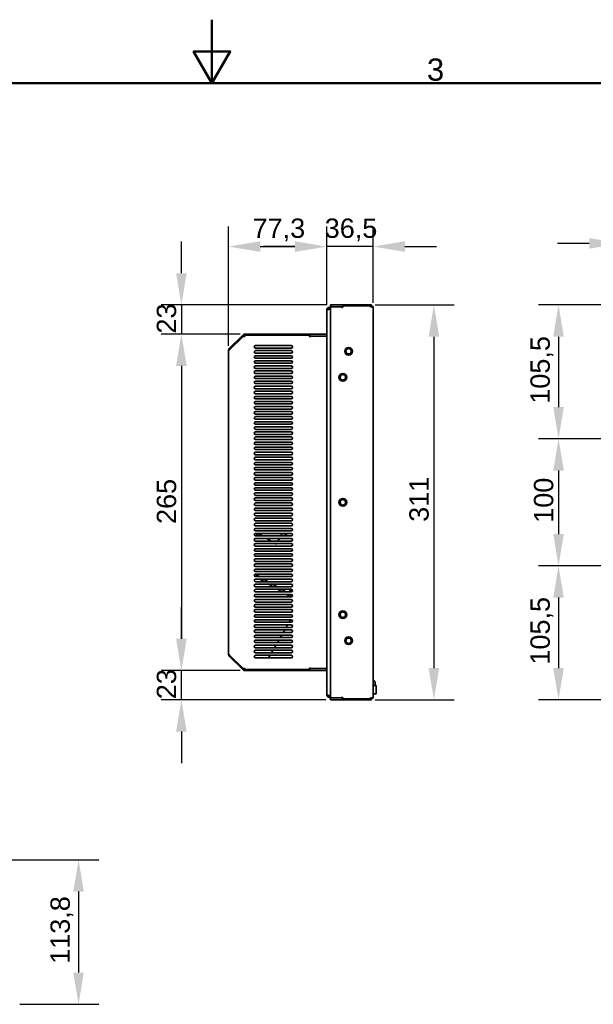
# Model space of a CAD drawing. Header units: millimetres. Extents: x 0 to 2100, y 0 to 1485.
# Tile 10 of 14: x 899 to 1350, y 709 to 1485. Entities that reach past the tile are written whole.
import ezdxf

# ---------------------------------------------------------------- set-up
doc = ezdxf.new("R2010")
doc.units = ezdxf.units.MM
doc.header["$LTSCALE"] = 5
for name, color, linetype, lineweight in [('Bemaßungen(ISO)', 7, 'Continuous', 18), ('Rahmen_0', 7, 'Continuous', 50), ('Rahmen_2', 7, 'Continuous', 50), ('Sichtbare Kanten(ISO)', 7, 'Continuous', 35)]:
    doc.layers.add(name, color=color, linetype=linetype, lineweight=lineweight)
doc.styles.add('Aktuell-BSI', font='arial.ttf')
doc.styles.add('Aktuell-ISOGroßer Text', font='arial.ttf')
doc.dimstyles.new('X.XXXGroßer Text', dxfattribs={"dimscale": 5, "dimtxt": 3.048, "dimasz": 5, "dimexe": 3.175, "dimexo": 0.75, "dimgap": 0.762, "dimtad": 1, "dimdec": 1, "dimrnd": 1e-08, "dimzin": 12, "dimtxsty": 'Aktuell-ISOGroßer Text', "dimcen": 0.09, "dimdle": 10, "dimclrd": 256, "dimclre": 256, "dimclrt": 7, "dimadec": 0, "dimazin": 3, "dimtfac": 0.656168, "dimtdec": 1, "dimtmove": 0, "dimatfit": 3, "dimfxl": 1, "dimtolj": 1, "dimlwd": 25, "dimlwe": 25, "dimarcsym": 0})

# ---------------------------------------------------------------- blocks, each defined once
blk = doc.blocks.new('Ränder Standardrahmen')
at = {"layer": 'Rahmen_0', "flags": 128}
for points in [[(210, 297), (210, 287), (207.11, 292), (212.89, 292), (210, 287)], [(10, 10), (10, 287), (410, 287), (410, 10), (10, 10)]]:
    blk.add_lwpolyline(points, dxfattribs=at)
at = {"layer": 'Rahmen_2', "insert": (243.86, 287.34), "char_height": 3.5, "attachment_point": 7, "style": 'Aktuell-BSI'}
blk.add_mtext('3', dxfattribs=at)
blk = doc.blocks.new('*D8')
at = {"layer": 'Bemaßungen(ISO)', "color": 250, "linetype": 'Continuous', "lineweight": 25, "true_color": 0x3f3f3f, "transparency": 16777216}
for p, q in [((1140.41, 1260.03), (1140.41, 1322.15)), ((1176.91, 1261.93), (1176.91, 1322.15)), ((1115.41, 1306.28), (1090.41, 1306.28)), ((1176.91, 1306.28), (1140.41, 1306.28)), ((1201.91, 1306.28), (1226.91, 1306.28))]:
    blk.add_line(p, q, dxfattribs=at)
at = {"layer": 'Bemaßungen(ISO)', "color": 250, "linetype": 'Continuous', "true_color": 0x3f3f3f, "transparency": 16777216}
for points in [[(1115.41, 1310.44), (1115.41, 1302.11), (1140.41, 1306.28)], [(1201.91, 1310.44), (1201.91, 1302.11), (1176.91, 1306.28)]]:
    blk.add_solid(points, dxfattribs=at)
at = {"layer": 'Defpoints', "color": 0, "linetype": 'Continuous', "transparency": 16777216}
for p in [(1140.41, 1306.28), (1176.91, 1258.18), (1140.41, 1256.28)]:
    blk.add_point(p, dxfattribs=at)
at = {"layer": 'Bemaßungen(ISO)', "color": 7, "linetype": 'Continuous', "lineweight": 25, "transparency": 16777216, "insert": (1138.82, 1328.4), "char_height": 15.24, "attachment_point": 1, "style": 'Aktuell-ISOGroßer Text'}
blk.add_mtext('\\A1;36,5', dxfattribs=at)
blk = doc.blocks.new('*D9')
at = {"layer": 'Bemaßungen(ISO)', "color": 250, "linetype": 'Continuous', "lineweight": 25, "true_color": 0x3f3f3f, "transparency": 16777216}
for p, q in [((1063.11, 1228.21), (1063.11, 1322.15)), ((1140.41, 1260.03), (1140.41, 1322.15)), ((1088.11, 1306.28), (1115.41, 1306.28))]:
    blk.add_line(p, q, dxfattribs=at)
at = {"layer": 'Bemaßungen(ISO)', "color": 250, "linetype": 'Continuous', "true_color": 0x3f3f3f, "transparency": 16777216}
for points in [[(1088.11, 1310.44), (1088.11, 1302.11), (1063.11, 1306.28)], [(1115.41, 1310.44), (1115.41, 1302.11), (1140.41, 1306.28)]]:
    blk.add_solid(points, dxfattribs=at)
at = {"layer": 'Defpoints', "color": 0, "linetype": 'Continuous', "transparency": 16777216}
for p in [(1140.41, 1306.28), (1140.41, 1256.28), (1063.11, 1224.46)]:
    blk.add_point(p, dxfattribs=at)
at = {"layer": 'Bemaßungen(ISO)', "color": 7, "linetype": 'Continuous', "lineweight": 25, "transparency": 16777216, "insert": (1082.03, 1328.4), "char_height": 15.24, "attachment_point": 1, "style": 'Aktuell-ISOGroßer Text'}
blk.add_mtext('\\A1;77,3', dxfattribs=at)
blk = doc.blocks.new('*D10')
at = {"layer": 'Bemaßungen(ISO)', "color": 250, "linetype": 'Continuous', "lineweight": 25, "true_color": 0x3f3f3f, "transparency": 16777216}
for p, q in [((1178.56, 1260.33), (1240.69, 1260.33)), ((1224.81, 1235.33), (1224.81, 974.33)), ((1178.56, 949.33), (1240.69, 949.33))]:
    blk.add_line(p, q, dxfattribs=at)
at = {"layer": 'Bemaßungen(ISO)', "color": 250, "linetype": 'Continuous', "true_color": 0x3f3f3f, "transparency": 16777216}
for points in [[(1220.64, 1235.33), (1228.98, 1235.33), (1224.81, 1260.33)], [(1220.64, 974.33), (1228.98, 974.33), (1224.81, 949.33)]]:
    blk.add_solid(points, dxfattribs=at)
at = {"layer": 'Defpoints', "color": 0, "linetype": 'Continuous', "transparency": 16777216}
for p in [(1174.81, 1260.33), (1174.81, 949.33), (1224.81, 949.33)]:
    blk.add_point(p, dxfattribs=at)
at = {"layer": 'Bemaßungen(ISO)', "color": 7, "linetype": 'Continuous', "lineweight": 25, "transparency": 16777216, "insert": (1205.43, 1089.47), "char_height": 15.24, "attachment_point": 1, "rotation": 90, "style": 'Aktuell-ISOGroßer Text'}
blk.add_mtext('\\A1;311', dxfattribs=at)
blk = doc.blocks.new('*D11')
at = {"layer": 'Bemaßungen(ISO)', "color": 250, "linetype": 'Continuous', "lineweight": 25, "true_color": 0x3f3f3f, "transparency": 16777216}
for p, q in [((1025.98, 1285.33), (1025.98, 1310.33)), ((1139.66, 1260.33), (1010.11, 1260.33)), ((1025.98, 1260.33), (1025.98, 1237.33)), ((1072.23, 1237.33), (1010.11, 1237.33)), ((1025.98, 1212.33), (1025.98, 1187.33))]:
    blk.add_line(p, q, dxfattribs=at)
at = {"layer": 'Bemaßungen(ISO)', "color": 250, "linetype": 'Continuous', "true_color": 0x3f3f3f, "transparency": 16777216}
for points in [[(1021.81, 1285.33), (1030.15, 1285.33), (1025.98, 1260.33)], [(1021.81, 1212.33), (1030.15, 1212.33), (1025.98, 1237.33)]]:
    blk.add_solid(points, dxfattribs=at)
at = {"layer": 'Defpoints', "color": 0, "linetype": 'Continuous', "transparency": 16777216}
for p in [(1143.41, 1260.33), (1025.98, 1237.33), (1075.98, 1237.33)]:
    blk.add_point(p, dxfattribs=at)
at = {"layer": 'Bemaßungen(ISO)', "color": 7, "linetype": 'Continuous', "lineweight": 25, "transparency": 16777216, "insert": (1006.6, 1237.78), "char_height": 15.24, "attachment_point": 1, "rotation": 90, "style": 'Aktuell-ISOGroßer Text'}
blk.add_mtext('\\A1;23', dxfattribs=at)
blk = doc.blocks.new('*D12')
at = {"layer": 'Bemaßungen(ISO)', "color": 250, "linetype": 'Continuous', "lineweight": 25, "true_color": 0x3f3f3f, "transparency": 16777216}
for p, q in [((1072.23, 1237.33), (1010.11, 1237.33)), ((1025.98, 1212.33), (1025.98, 997.33)), ((1072.23, 972.33), (1010.11, 972.33))]:
    blk.add_line(p, q, dxfattribs=at)
at = {"layer": 'Bemaßungen(ISO)', "color": 250, "linetype": 'Continuous', "true_color": 0x3f3f3f, "transparency": 16777216}
for points in [[(1021.81, 1212.33), (1030.15, 1212.33), (1025.98, 1237.33)], [(1021.81, 997.33), (1030.15, 997.33), (1025.98, 972.33)]]:
    blk.add_solid(points, dxfattribs=at)
at = {"layer": 'Defpoints', "color": 0, "linetype": 'Continuous', "transparency": 16777216}
for p in [(1075.98, 1237.33), (1025.98, 972.33), (1075.98, 972.33)]:
    blk.add_point(p, dxfattribs=at)
at = {"layer": 'Bemaßungen(ISO)', "color": 7, "linetype": 'Continuous', "lineweight": 25, "transparency": 16777216, "insert": (1006.61, 1087.8), "char_height": 15.24, "attachment_point": 1, "rotation": 90, "style": 'Aktuell-ISOGroßer Text'}
blk.add_mtext('\\A1;265', dxfattribs=at)
blk = doc.blocks.new('*D13')
at = {"layer": 'Bemaßungen(ISO)', "color": 250, "linetype": 'Continuous', "lineweight": 25, "true_color": 0x3f3f3f, "transparency": 16777216}
for p, q in [((1025.98, 997.33), (1025.98, 1022.33)), ((1072.23, 972.33), (1010.11, 972.33)), ((1025.98, 949.33), (1025.98, 972.33)), ((1139.66, 949.33), (1010.11, 949.33)), ((1025.98, 924.33), (1025.98, 899.33))]:
    blk.add_line(p, q, dxfattribs=at)
at = {"layer": 'Bemaßungen(ISO)', "color": 250, "linetype": 'Continuous', "true_color": 0x3f3f3f, "transparency": 16777216}
for points in [[(1021.81, 997.33), (1030.15, 997.33), (1025.98, 972.33)], [(1021.81, 924.33), (1030.15, 924.33), (1025.98, 949.33)]]:
    blk.add_solid(points, dxfattribs=at)
at = {"layer": 'Defpoints', "color": 0, "linetype": 'Continuous', "transparency": 16777216}
for p in [(1025.98, 972.33), (1075.98, 972.33), (1143.41, 949.33)]:
    blk.add_point(p, dxfattribs=at)
at = {"layer": 'Bemaßungen(ISO)', "color": 7, "linetype": 'Continuous', "lineweight": 25, "transparency": 16777216, "insert": (1006.6, 949.78), "char_height": 15.24, "attachment_point": 1, "rotation": 90, "style": 'Aktuell-ISOGroßer Text'}
blk.add_mtext('\\A1;23', dxfattribs=at)
blk = doc.blocks.new('*D14')
at = {"layer": 'Bemaßungen(ISO)', "color": 250, "linetype": 'Continuous', "lineweight": 25, "true_color": 0x3f3f3f, "transparency": 16777216}
for p, q in [((1372.16, 1262.53), (1372.16, 1324.65)), ((1421.51, 1239.34), (1421.51, 1324.65)), ((1347.16, 1308.78), (1322.16, 1308.78)), ((1372.16, 1308.78), (1421.51, 1308.78)), ((1446.51, 1308.78), (1471.51, 1308.78))]:
    blk.add_line(p, q, dxfattribs=at)
at = {"layer": 'Bemaßungen(ISO)', "color": 250, "linetype": 'Continuous', "true_color": 0x3f3f3f, "transparency": 16777216}
for points in [[(1347.16, 1312.94), (1347.16, 1304.61), (1372.16, 1308.78)], [(1446.51, 1312.94), (1446.51, 1304.61), (1421.51, 1308.78)]]:
    blk.add_solid(points, dxfattribs=at)
at = {"layer": 'Defpoints', "color": 0, "linetype": 'Continuous', "transparency": 16777216}
for p in [(1421.51, 1308.78), (1372.16, 1258.78), (1421.51, 1235.59)]:
    blk.add_point(p, dxfattribs=at)
at = {"layer": 'Bemaßungen(ISO)', "color": 7, "linetype": 'Continuous', "lineweight": 25, "transparency": 16777216, "insert": (1376.76, 1330.9), "char_height": 15.24, "attachment_point": 1, "style": 'Aktuell-ISOGroßer Text'}
blk.add_mtext('\\A1;49,4', dxfattribs=at)
blk = doc.blocks.new('*D17')
at = {"layer": 'Bemaßungen(ISO)', "color": 250, "linetype": 'Continuous', "lineweight": 25, "true_color": 0x3f3f3f, "transparency": 16777216}
for p, q in [((1369.16, 1260.33), (1307.03, 1260.33)), ((1322.91, 1235.33), (1322.91, 1179.83)), ((1555.46, 1154.83), (1307.03, 1154.83))]:
    blk.add_line(p, q, dxfattribs=at)
at = {"layer": 'Bemaßungen(ISO)', "color": 250, "linetype": 'Continuous', "true_color": 0x3f3f3f, "transparency": 16777216}
for points in [[(1318.74, 1235.33), (1327.07, 1235.33), (1322.91, 1260.33)], [(1318.74, 1179.83), (1327.07, 1179.83), (1322.91, 1154.83)]]:
    blk.add_solid(points, dxfattribs=at)
at = {"layer": 'Defpoints', "color": 0, "linetype": 'Continuous', "transparency": 16777216}
for p in [(1372.91, 1260.33), (1322.91, 1154.83), (1559.21, 1154.83)]:
    blk.add_point(p, dxfattribs=at)
at = {"layer": 'Bemaßungen(ISO)', "color": 7, "linetype": 'Continuous', "lineweight": 25, "transparency": 16777216, "insert": (1300.78, 1182.52), "char_height": 15.24, "attachment_point": 1, "rotation": 90, "style": 'Aktuell-ISOGroßer Text'}
blk.add_mtext('\\A1;105,5', dxfattribs=at)
blk = doc.blocks.new('*D18')
at = {"layer": 'Bemaßungen(ISO)', "color": 250, "linetype": 'Continuous', "lineweight": 25, "true_color": 0x3f3f3f, "transparency": 16777216}
for p, q in [((1555.46, 1154.83), (1307.03, 1154.83)), ((1322.91, 1129.83), (1322.91, 1079.83)), ((1555.46, 1054.83), (1307.03, 1054.83))]:
    blk.add_line(p, q, dxfattribs=at)
at = {"layer": 'Bemaßungen(ISO)', "color": 250, "linetype": 'Continuous', "true_color": 0x3f3f3f, "transparency": 16777216}
for points in [[(1318.74, 1129.83), (1327.07, 1129.83), (1322.91, 1154.83)], [(1318.74, 1079.83), (1327.07, 1079.83), (1322.91, 1054.83)]]:
    blk.add_solid(points, dxfattribs=at)
at = {"layer": 'Defpoints', "color": 0, "linetype": 'Continuous', "transparency": 16777216}
for p in [(1559.21, 1154.83), (1322.91, 1054.83), (1559.21, 1054.83)]:
    blk.add_point(p, dxfattribs=at)
at = {"layer": 'Bemaßungen(ISO)', "color": 7, "linetype": 'Continuous', "lineweight": 25, "transparency": 16777216, "insert": (1303.54, 1088.73), "char_height": 15.24, "attachment_point": 1, "rotation": 90, "style": 'Aktuell-ISOGroßer Text'}
blk.add_mtext('\\A1;100', dxfattribs=at)
blk = doc.blocks.new('*D19')
at = {"layer": 'Bemaßungen(ISO)', "color": 250, "linetype": 'Continuous', "lineweight": 25, "true_color": 0x3f3f3f, "transparency": 16777216}
for p, q in [((1555.46, 1054.83), (1307.03, 1054.83)), ((1322.91, 1029.83), (1322.91, 974.33)), ((1369.16, 949.33), (1307.03, 949.33))]:
    blk.add_line(p, q, dxfattribs=at)
at = {"layer": 'Bemaßungen(ISO)', "color": 250, "linetype": 'Continuous', "true_color": 0x3f3f3f, "transparency": 16777216}
for points in [[(1318.74, 1029.83), (1327.07, 1029.83), (1322.91, 1054.83)], [(1318.74, 974.33), (1327.07, 974.33), (1322.91, 949.33)]]:
    blk.add_solid(points, dxfattribs=at)
at = {"layer": 'Defpoints', "color": 0, "linetype": 'Continuous', "transparency": 16777216}
for p in [(1559.21, 1054.83), (1322.91, 949.33), (1372.91, 949.33)]:
    blk.add_point(p, dxfattribs=at)
at = {"layer": 'Bemaßungen(ISO)', "color": 7, "linetype": 'Continuous', "lineweight": 25, "transparency": 16777216, "insert": (1300.78, 977.02), "char_height": 15.24, "attachment_point": 1, "rotation": 90, "style": 'Aktuell-ISOGroßer Text'}
blk.add_mtext('\\A1;105,5', dxfattribs=at)
blk = doc.blocks.new('*D25')
at = {"layer": 'Bemaßungen(ISO)', "color": 250, "linetype": 'Continuous', "lineweight": 25, "true_color": 0x3f3f3f, "transparency": 16777216}
for p, q in [((838.71, 823.26), (960.91, 823.26)), ((945.03, 798.26), (945.03, 734.46)), ((898.78, 709.46), (960.91, 709.46))]:
    blk.add_line(p, q, dxfattribs=at)
at = {"layer": 'Bemaßungen(ISO)', "color": 250, "linetype": 'Continuous', "true_color": 0x3f3f3f, "transparency": 16777216}
for points in [[(940.86, 798.26), (949.2, 798.26), (945.03, 823.26)], [(940.86, 734.46), (949.2, 734.46), (945.03, 709.46)]]:
    blk.add_solid(points, dxfattribs=at)
at = {"layer": 'Defpoints', "color": 0, "linetype": 'Continuous', "transparency": 16777216}
for p in [(834.96, 823.26), (895.03, 709.46), (945.03, 709.46)]:
    blk.add_point(p, dxfattribs=at)
at = {"layer": 'Bemaßungen(ISO)', "color": 7, "linetype": 'Continuous', "lineweight": 25, "transparency": 16777216, "insert": (922.9, 741.34), "char_height": 15.24, "attachment_point": 1, "rotation": 90, "style": 'Aktuell-ISOGroßer Text'}
blk.add_mtext('\\A1;113,8', dxfattribs=at)

msp = doc.modelspace()

# ---------------------------------------------------------------- linework, layer by layer
at = {"layer": 'Sichtbare Kanten(ISO)'}
for p, q in [((1140.57, 1257.13), (1141.22, 1256.74)), ((1141.41, 1256.78), (1140.57, 1257.13)), ((1141.03, 1257.81), (1141.75, 1256.83)), ((1141.99, 1256.85), (1141.03, 1257.81)), ((1141.71, 1258.27), (1142.51, 1256.93)), ((1141.71, 1258.27), (1142.06, 1256.85)), ((1142.28, 1256.88), (1141.71, 1258.27)), ((1142.51, 1256.88), (1141.71, 1256.83)), ((1143.41, 1258.43), (1142.51, 1258.43)), ((1142.51, 1258.43), (1142.51, 1256.93)), ((1142.51, 1256.93), (1143.41, 1256.93)), ((1142.51, 1256.88), (1143.41, 1256.88)), ((1152.41, 1260.33), (1143.41, 1260.33)), ((1143.41, 1260.33), (1143.41, 1258.83)), ((1143.41, 1258.83), (1152.41, 1258.83)), ((1143.41, 1258.78), (1151.87, 1258.78)), ((1143.41, 950.88), (1143.41, 1258.78)), ((1152.81, 1260.33), (1152.41, 1260.33)), ((1152.41, 1258.83), (1152.81, 1258.83)), ((1153.58, 1260.33), (1152.81, 1260.33)), ((1152.81, 1260.33), (1152.81, 1258.83)), ((1152.81, 1258.83), (1153.01, 1258.83)), ((1153.01, 1258.68), (1153.01, 1259.18)), ((1153.41, 1259.58), (1174.01, 1259.58)), ((1153.95, 1260.33), (1153.58, 1260.33)), ((1174.81, 1260.33), (1153.95, 1260.33)), ((1174.81, 1260.33), (1174.81, 1258.83)), ((1175.61, 1260.17), (1174.81, 1258.83)), ((1174.81, 1258.83), (1174.81, 1258.83)), ((1174.81, 1258.78), (1175.61, 1258.73)), ((1175.61, 1260.17), (1175.04, 1258.78)), ((1175.61, 1260.17), (1175.26, 1258.75)), ((1176.3, 1259.71), (1175.33, 1258.75)), ((1175.57, 1258.73), (1176.75, 1259.03)), ((1176.75, 1259.03), (1175.91, 1258.68)), ((1176.75, 1259.03), (1176.1, 1258.64)), ((1176.9, 1258.23), (1176.91, 1258.23)), ((1176.91, 1258.18), (1176.91, 1258.23)), ((1176.91, 1258.18), (1176.91, 951.48)), ((1140.41, 1256.33), (1140.41, 1256.28)), ((1140.41, 1256.33), (1140.42, 1256.33)), ((1140.41, 953.38), (1140.41, 1256.28)), ((1074.5, 1236.71), (1063.73, 1225.94)), ((1063.73, 1224.82), (1074.5, 1235.59)), ((1074.5, 1236.71), (1075.56, 1235.65)), ((1075.98, 1235.59), (1074.5, 1235.59)), ((1075.49, 1235.59), (1075.56, 1235.65)), ((1075.98, 1237.33), (1125.87, 1237.33)), ((1075.98, 1236.58), (1075.98, 1237.33)), ((1126.41, 1236.58), (1075.98, 1236.58)), ((1075.98, 1235.59), (1075.98, 1236.58)), ((1125.87, 1237.33), (1126.24, 1237.33)), ((1126.24, 1237.33), (1127.01, 1237.33)), ((1126.81, 1235.68), (1126.81, 1236.18)), ((1127.01, 1235.83), (1126.81, 1235.83)), ((1127.01, 1237.33), (1127.41, 1237.33)), ((1127.01, 1237.33), (1127.01, 1235.83)), ((1127.41, 1235.83), (1127.01, 1235.83)), ((1139.81, 1237.33), (1127.41, 1237.33)), ((1127.41, 1235.83), (1139.81, 1235.83)), ((1139.81, 1235.78), (1127.95, 1235.78)), ((1140.41, 1235.78), (1139.81, 1235.78)), ((1063.73, 1225.94), (1064.29, 1225.38)), ((1112.41, 1228.33), (1084.41, 1228.33)), ((1084.41, 1226.33), (1112.41, 1226.33)), ((1063.11, 1224.46), (1063.11, 985.2)), ((1063.73, 1224.46), (1063.11, 1224.46)), ((1063.73, 1224.82), (1063.73, 1224.46)), ((1112.41, 1224.33), (1084.41, 1224.33)), ((1084.41, 1222.33), (1112.41, 1222.33)), ((1112.41, 1220.33), (1084.41, 1220.33)), ((1084.41, 1218.33), (1112.41, 1218.33)), ((1112.41, 1216.33), (1084.41, 1216.33)), ((1084.41, 1214.33), (1112.41, 1214.33)), ((1112.41, 1212.33), (1084.41, 1212.33)), ((1084.41, 1210.33), (1112.41, 1210.33)), ((1112.41, 1208.33), (1084.41, 1208.33)), ((1084.41, 1206.33), (1112.41, 1206.33)), ((1112.41, 1204.33), (1084.41, 1204.33)), ((1084.41, 1202.33), (1112.41, 1202.33)), ((1112.41, 1200.33), (1084.41, 1200.33)), ((1084.41, 1198.33), (1112.41, 1198.33)), ((1112.41, 1196.33), (1084.41, 1196.33)), ((1084.41, 1194.33), (1112.41, 1194.33)), ((1112.41, 1192.33), (1084.41, 1192.33)), ((1084.41, 1190.33), (1112.41, 1190.33)), ((1112.41, 1188.33), (1084.41, 1188.33)), ((1084.41, 1186.33), (1112.41, 1186.33)), ((1112.41, 1184.33), (1084.41, 1184.33)), ((1084.41, 1182.33), (1112.41, 1182.33)), ((1112.41, 1180.33), (1084.41, 1180.33)), ((1084.41, 1178.33), (1112.41, 1178.33)), ((1112.41, 1176.33), (1084.41, 1176.33)), ((1084.41, 1174.33), (1112.41, 1174.33)), ((1112.41, 1172.33), (1084.41, 1172.33)), ((1084.41, 1170.33), (1112.41, 1170.33)), ((1112.41, 1168.33), (1084.41, 1168.33)), ((1084.41, 1166.33), (1112.41, 1166.33)), ((1112.41, 1164.33), (1084.41, 1164.33)), ((1084.41, 1162.33), (1112.41, 1162.33)), ((1112.41, 1160.33), (1084.41, 1160.33)), ((1084.41, 1158.33), (1112.41, 1158.33)), ((1112.41, 1156.33), (1084.41, 1156.33)), ((1084.41, 1154.33), (1112.41, 1154.33)), ((1112.41, 1152.33), (1084.41, 1152.33)), ((1084.41, 1150.33), (1112.41, 1150.33)), ((1112.41, 1148.33), (1084.41, 1148.33)), ((1084.41, 1146.33), (1112.41, 1146.33)), ((1112.41, 1144.33), (1084.41, 1144.33)), ((1084.41, 1142.33), (1112.41, 1142.33)), ((1112.41, 1140.33), (1084.41, 1140.33)), ((1084.41, 1138.33), (1112.41, 1138.33)), ((1112.41, 1136.33), (1084.41, 1136.33)), ((1084.41, 1134.33), (1112.41, 1134.33)), ((1112.41, 1132.33), (1084.41, 1132.33)), ((1084.41, 1130.33), (1112.41, 1130.33)), ((1112.41, 1128.33), (1084.41, 1128.33)), ((1084.41, 1126.33), (1112.41, 1126.33)), ((1112.41, 1124.33), (1084.41, 1124.33)), ((1084.41, 1122.33), (1112.41, 1122.33)), ((1112.41, 1120.33), (1084.41, 1120.33)), ((1084.41, 1118.33), (1112.41, 1118.33)), ((1112.41, 1116.33), (1084.41, 1116.33)), ((1084.41, 1114.33), (1112.41, 1114.33)), ((1112.41, 1112.33), (1084.41, 1112.33)), ((1084.41, 1110.33), (1112.41, 1110.33)), ((1112.41, 1108.33), (1084.41, 1108.33)), ((1084.41, 1106.33), (1112.41, 1106.33)), ((1112.41, 1104.33), (1084.41, 1104.33)), ((1084.41, 1102.33), (1112.41, 1102.33)), ((1112.41, 1100.33), (1084.41, 1100.33)), ((1084.41, 1098.33), (1112.41, 1098.33)), ((1112.41, 1096.33), (1084.41, 1096.33)), ((1084.41, 1094.33), (1112.41, 1094.33)), ((1112.41, 1092.33), (1084.41, 1092.33)), ((1084.41, 1090.33), (1112.41, 1090.33)), ((1112.41, 1088.33), (1084.41, 1088.33)), ((1084.41, 1086.33), (1112.41, 1086.33)), ((1112.41, 1084.33), (1084.41, 1084.33)), ((1084.41, 1082.33), (1112.41, 1082.33)), ((1112.41, 1080.33), (1084.41, 1080.33)), ((1084.41, 1078.33), (1112.41, 1078.33)), ((1086.2, 1080.14), (1085.15, 1078.33)), ((1086.54, 1080.23), (1089.84, 1078.33)), ((1104.26, 1078.33), (1105.42, 1080.33)), ((1109.84, 1078.33), (1106.38, 1080.33)), ((1083.92, 1076.2), (1083.41, 1075.31)), ((1112.41, 1076.33), (1084.41, 1076.33)), ((1084.41, 1074.33), (1112.41, 1074.33)), ((1112.41, 1072.33), (1084.41, 1072.33)), ((1084.41, 1070.33), (1112.41, 1070.33)), ((1093.31, 1076.33), (1096.77, 1074.33)), ((1100.24, 1072.33), (1100.66, 1072.08)), ((1100.66, 1072.08), (1100.8, 1072.33)), ((1100.66, 1072.08), (1100.75, 1071.74)), ((1101.95, 1074.33), (1103.11, 1076.33)), ((1112.41, 1068.33), (1084.41, 1068.33)), ((1084.41, 1066.33), (1112.41, 1066.33)), ((1112.41, 1064.33), (1084.41, 1064.33)), ((1084.41, 1062.33), (1112.41, 1062.33)), ((1112.41, 1060.33), (1084.41, 1060.33)), ((1084.41, 1058.33), (1112.41, 1058.33)), ((1112.41, 1056.33), (1084.41, 1056.33)), ((1087.47, 1046.33), (1084.09, 1048.28)), ((1084.41, 1054.33), (1112.41, 1054.33)), ((1112.41, 1052.33), (1084.41, 1052.33)), ((1084.41, 1050.33), (1112.41, 1050.33)), ((1112.41, 1048.33), (1084.41, 1048.33)), ((1083.52, 1046.88), (1084.47, 1046.33)), ((1083.57, 1046.79), (1084.37, 1046.33)), ((1084.41, 1046.33), (1112.41, 1046.33)), ((1112.41, 1044.33), (1084.41, 1044.33)), ((1084.41, 1042.33), (1112.41, 1042.33)), ((1112.41, 1040.33), (1084.41, 1040.33)), ((1087.83, 1044.33), (1091.3, 1042.33)), ((1087.93, 1044.33), (1091.4, 1042.33)), ((1094.4, 1042.33), (1090.93, 1044.33)), ((1094.76, 1040.33), (1098.23, 1038.33)), ((1094.86, 1040.33), (1098.33, 1038.33)), ((1101.33, 1038.33), (1097.86, 1040.33)), ((1084.41, 1038.33), (1112.41, 1038.33)), ((1112.41, 1036.33), (1084.41, 1036.33)), ((1084.41, 1034.33), (1112.41, 1034.33)), ((1112.41, 1032.33), (1084.41, 1032.33)), ((1101.69, 1036.33), (1105.15, 1034.33)), ((1101.79, 1036.33), (1105.25, 1034.33)), ((1108.25, 1034.33), (1104.79, 1036.33)), ((1108.62, 1032.33), (1112.08, 1030.33)), ((1108.72, 1032.33), (1112.18, 1030.33)), ((1110.99, 1034.48), (1110.9, 1034.33)), ((1110.99, 1034.48), (1111.86, 1035.99)), ((1111.25, 1034.33), (1110.99, 1034.48)), ((1113.41, 1031.35), (1111.72, 1032.33)), ((1111.86, 1035.99), (1113.39, 1035.11)), ((1113.37, 1031.6), (1113.27, 1031.43)), ((1084.41, 1030.33), (1112.41, 1030.33)), ((1112.41, 1028.33), (1084.41, 1028.33)), ((1084.41, 1026.33), (1112.41, 1026.33)), ((1112.41, 1024.33), (1084.41, 1024.33)), ((1084.41, 1022.33), (1112.41, 1022.33)), ((1112.41, 1020.33), (1084.41, 1020.33)), ((1084.41, 1018.33), (1112.41, 1018.33)), ((1112.41, 1016.33), (1084.41, 1016.33)), ((1084.41, 1014.33), (1112.41, 1014.33)), ((1112.41, 1012.33), (1084.41, 1012.33)), ((1084.41, 1010.33), (1112.41, 1010.33)), ((1112.41, 1008.33), (1084.41, 1008.33)), ((1109.64, 1008.33), (1108.49, 1006.33)), ((1111.95, 1012.33), (1110.8, 1010.33)), ((1084.41, 1006.33), (1112.41, 1006.33)), ((1112.41, 1004.33), (1084.41, 1004.33)), ((1084.41, 1002.33), (1112.41, 1002.33)), ((1107.33, 1004.33), (1106.18, 1002.33)), ((1112.41, 1000.33), (1084.41, 1000.33)), ((1084.41, 998.33), (1112.41, 998.33)), ((1112.41, 996.33), (1084.41, 996.33)), ((1084.41, 994.33), (1112.41, 994.33)), ((1102.71, 996.33), (1101.56, 994.33)), ((1105.02, 1000.33), (1103.87, 998.33)), ((1063.73, 985.2), (1063.11, 985.2)), ((1063.73, 985.2), (1063.73, 984.83)), ((1112.41, 992.33), (1084.41, 992.33)), ((1084.41, 990.33), (1112.41, 990.33)), ((1112.41, 988.33), (1084.41, 988.33)), ((1084.41, 986.33), (1112.41, 986.33)), ((1098.09, 988.33), (1096.94, 986.33)), ((1100.4, 992.33), (1099.25, 990.33)), ((1074.5, 974.06), (1063.73, 984.83)), ((1064.29, 984.27), (1063.73, 983.71)), ((1063.73, 983.71), (1074.5, 972.94)), ((1112.41, 984.33), (1084.41, 984.33)), ((1084.41, 982.33), (1112.41, 982.33)), ((1095.78, 984.33), (1094.63, 982.33)), ((1075.98, 974.06), (1074.5, 974.06)), ((1074.5, 972.94), (1075.56, 974)), ((1075.56, 974), (1075.49, 974.06)), ((1075.98, 973.08), (1075.98, 974.06)), ((1075.98, 973.08), (1075.98, 972.33)), ((1126.41, 973.08), (1075.98, 973.08)), ((1075.98, 972.33), (1125.87, 972.33)), ((1125.87, 972.33), (1126.24, 972.33)), ((1126.24, 972.33), (1127.01, 972.33)), ((1126.81, 973.98), (1126.81, 973.48)), ((1127.01, 973.83), (1126.81, 973.83)), ((1127.41, 973.83), (1127.01, 973.83)), ((1127.01, 972.33), (1127.01, 973.83)), ((1127.01, 972.33), (1127.41, 972.33)), ((1139.81, 973.83), (1127.41, 973.83)), ((1127.41, 972.33), (1139.81, 972.33)), ((1139.81, 973.88), (1127.95, 973.88)), ((1140.41, 973.88), (1139.81, 973.88)), ((1177.01, 964.43), (1176.91, 964.43)), ((1178.51, 960.63), (1178.51, 962.93)), ((1179.21, 960.63), (1176.91, 960.63)), ((1176.91, 954.13), (1179.21, 954.13)), ((1179.21, 954.13), (1179.21, 960.63)), ((1140.41, 953.38), (1140.41, 953.33)), ((1140.42, 953.33), (1140.41, 953.33)), ((1140.57, 952.52), (1141.41, 952.87)), ((1141.76, 952.82), (1140.57, 952.52)), ((1141.03, 951.84), (1141.99, 952.81)), ((1142.28, 952.77), (1141.03, 951.84)), ((1142.51, 952.78), (1141.71, 952.82)), ((1141.71, 951.39), (1142.28, 952.77)), ((1141.71, 951.39), (1142.51, 952.73)), ((1143.41, 952.78), (1142.51, 952.78)), ((1143.41, 952.73), (1142.51, 952.73)), ((1142.51, 951.23), (1142.51, 952.73)), ((1142.51, 951.23), (1143.41, 951.23)), ((1151.87, 950.88), (1143.41, 950.88)), ((1152.41, 950.83), (1143.41, 950.83)), ((1143.41, 950.83), (1143.41, 949.33)), ((1143.41, 949.33), (1152.41, 949.33)), ((1152.81, 950.83), (1152.41, 950.83)), ((1152.41, 949.33), (1152.81, 949.33)), ((1153.01, 950.83), (1152.81, 950.83)), ((1152.81, 950.83), (1152.81, 949.33)), ((1152.81, 949.33), (1153.58, 949.33)), ((1153.01, 950.48), (1153.01, 950.98)), ((1174.01, 950.08), (1153.41, 950.08)), ((1153.58, 949.33), (1153.95, 949.33)), ((1153.95, 949.33), (1174.81, 949.33)), ((1174.81, 950.88), (1175.61, 950.92)), ((1174.81, 950.83), (1174.81, 950.83)), ((1174.81, 950.83), (1174.81, 949.33)), ((1175.61, 949.49), (1174.81, 950.83)), ((1175.04, 950.87), (1175.61, 949.49)), ((1175.61, 949.49), (1175.26, 950.9)), ((1175.33, 950.91), (1176.3, 949.94)), ((1176.3, 949.94), (1175.57, 950.92)), ((1175.91, 950.97), (1176.75, 950.62)), ((1176.9, 951.43), (1176.91, 951.43)), ((1176.91, 951.43), (1176.91, 951.48))]:
    msp.add_line(p, q, dxfattribs=at)
for centre, radius in [((1157.61, 1223.83), 3.05), ((1157.61, 1223.83), 2.15), ((1153.11, 1203.33), 3.05), ((1153.11, 1203.33), 2.15), ((1153.11, 1104.83), 3.05), ((1153.11, 1104.83), 2.15), ((1153.11, 1016.33), 3.05), ((1153.11, 1016.33), 2.15), ((1157.61, 995.83), 3.05), ((1157.61, 995.83), 2.15)]:
    msp.add_circle(centre, radius, dxfattribs=at)
for centre, radius, start, end in [((1142.51, 1256.33), 2.1, 157.5, 180), ((1142.51, 1256.33), 2.1, 135, 157.5), ((1142.51, 1256.33), 2.1, 112.5, 135), ((1142.51, 1256.33), 2.1, 90, 112.5), ((1142.51, 1256.33), 0.6, 112.5, 117.02003), ((1142.51, 1256.33), 0.6, 90, 112.5), ((1151.87, 1258.38), 0.4, 22.02431, 90), ((1152.61, 1258.68), 0.4, 202.02431, 0), ((1153.41, 1259.18), 0.4, 90, 180), ((1174.01, 1258.78), 0.8, 0, 90), ((1174.81, 1258.23), 2.1, 67.5, 90), ((1174.81, 1258.23), 0.6, 67.5, 90), ((1174.81, 1258.23), 0.6, 62.97997, 67.5), ((1174.81, 1258.23), 2.1, 45, 67.5), ((1174.81, 1258.23), 2.1, 22.5, 45), ((1174.81, 1258.23), 2.1, 0, 22.5), ((1075.98, 1235.23), 2.1, 90, 135), ((1075.98, 1235.23), 0.6, 90, 135), ((1126.41, 1236.18), 0.4, 0, 90), ((1127.21, 1235.68), 0.4, 180, 337.97569), ((1127.95, 1235.38), 0.4, 90, 157.97569), ((1139.81, 1237.93), 0.6, 270, 0), ((1139.81, 1237.93), 2.1, 270, 286.60155), ((1065.21, 1224.46), 2.1, 135, 180), ((1084.41, 1227.33), 1, 90, 270), ((1112.41, 1227.33), 1, 270, 90), ((1084.41, 1223.33), 1, 90, 270), ((1084.41, 1219.33), 1, 90, 270), ((1112.41, 1223.33), 1, 270, 90), ((1112.41, 1219.33), 1, 270, 90), ((1084.41, 1215.33), 1, 90, 270), ((1084.41, 1211.33), 1, 90, 270), ((1112.41, 1215.33), 1, 270, 90), ((1112.41, 1211.33), 1, 270, 90), ((1084.41, 1207.33), 1, 90, 270), ((1084.41, 1203.33), 1, 90, 270), ((1112.41, 1207.33), 1, 270, 90), ((1112.41, 1203.33), 1, 270, 90), ((1084.41, 1199.33), 1, 90, 270), ((1084.41, 1195.33), 1, 90, 270), ((1112.41, 1199.33), 1, 270, 90), ((1112.41, 1195.33), 1, 270, 90), ((1084.41, 1191.33), 1, 90, 270), ((1084.41, 1187.33), 1, 90, 270), ((1112.41, 1191.33), 1, 270, 90), ((1112.41, 1187.33), 1, 270, 90), ((1084.41, 1183.33), 1, 90, 270), ((1084.41, 1179.33), 1, 90, 270), ((1112.41, 1183.33), 1, 270, 90), ((1112.41, 1179.33), 1, 270, 90), ((1084.41, 1175.33), 1, 90, 270), ((1084.41, 1171.33), 1, 90, 270), ((1112.41, 1175.33), 1, 270, 90), ((1112.41, 1171.33), 1, 270, 90), ((1084.41, 1167.33), 1, 90, 270), ((1084.41, 1163.33), 1, 90, 270), ((1112.41, 1167.33), 1, 270, 90), ((1112.41, 1163.33), 1, 270, 90), ((1084.41, 1159.33), 1, 90, 270), ((1084.41, 1155.33), 1, 90, 270), ((1112.41, 1159.33), 1, 270, 90), ((1112.41, 1155.33), 1, 270, 90), ((1084.41, 1151.33), 1, 90, 270), ((1084.41, 1147.33), 1, 90, 270), ((1112.41, 1151.33), 1, 270, 90), ((1112.41, 1147.33), 1, 270, 90), ((1084.41, 1143.33), 1, 90, 270), ((1084.41, 1139.33), 1, 90, 270), ((1112.41, 1143.33), 1, 270, 90), ((1112.41, 1139.33), 1, 270, 90), ((1084.41, 1135.33), 1, 90, 270), ((1084.41, 1131.33), 1, 90, 270), ((1112.41, 1135.33), 1, 270, 90), ((1112.41, 1131.33), 1, 270, 90), ((1084.41, 1127.33), 1, 90, 270), ((1112.41, 1127.33), 1, 270, 90), ((1084.41, 1123.33), 1, 90, 270), ((1084.41, 1119.33), 1, 90, 270), ((1112.41, 1123.33), 1, 270, 90), ((1112.41, 1119.33), 1, 270, 90), ((1084.41, 1115.33), 1, 90, 270), ((1084.41, 1111.33), 1, 90, 270), ((1112.41, 1115.33), 1, 270, 90), ((1112.41, 1111.33), 1, 270, 90), ((1084.41, 1107.33), 1, 90, 270), ((1084.41, 1103.33), 1, 90, 270), ((1112.41, 1107.33), 1, 270, 90), ((1112.41, 1103.33), 1, 270, 90), ((1084.41, 1099.33), 1, 90, 270), ((1084.41, 1095.33), 1, 90, 270), ((1112.41, 1099.33), 1, 270, 90), ((1112.41, 1095.33), 1, 270, 90), ((1084.41, 1091.33), 1, 90, 270), ((1084.41, 1087.33), 1, 90, 270), ((1112.41, 1091.33), 1, 270, 90), ((1112.41, 1087.33), 1, 270, 90), ((1084.41, 1083.33), 1, 90, 270), ((1084.41, 1079.33), 1, 90, 270), ((1086.42, 1080.02), 0.25, 60, 150), ((1112.41, 1083.33), 1, 270, 90), ((1112.41, 1079.33), 1, 270, 90), ((1084.41, 1075.33), 1, 90, 270), ((1084.41, 1071.33), 1, 90, 270), ((1112.41, 1075.33), 1, 270, 90), ((1112.41, 1071.33), 1, 270, 90), ((1084.41, 1067.33), 1, 90, 270), ((1084.41, 1063.33), 1, 90, 270), ((1112.41, 1067.33), 1, 270, 90), ((1112.41, 1063.33), 1, 270, 90), ((1084.41, 1059.33), 1, 90, 270), ((1084.41, 1055.33), 1, 90, 270), ((1112.41, 1059.33), 1, 270, 90), ((1112.41, 1055.33), 1, 270, 90), ((1084.41, 1051.33), 1, 90, 270), ((1084.41, 1047.33), 1, 90, 270), ((1112.41, 1051.33), 1, 270, 90), ((1112.41, 1047.33), 1, 270, 90), ((1084.41, 1043.33), 1, 90, 270), ((1084.41, 1039.33), 1, 90, 270), ((1112.41, 1043.33), 1, 270, 90), ((1112.41, 1039.33), 1, 270, 90), ((1084.41, 1035.33), 1, 90, 270), ((1084.41, 1031.33), 1, 90, 270), ((1112.41, 1035.33), 1, 270, 90), ((1112.41, 1031.33), 1, 270, 90), ((1084.41, 1027.33), 1, 90, 270), ((1084.41, 1023.33), 1, 90, 270), ((1112.41, 1027.33), 1, 270, 90), ((1112.41, 1023.33), 1, 270, 90), ((1084.41, 1019.33), 1, 90, 270), ((1084.41, 1015.33), 1, 90, 270), ((1112.41, 1019.33), 1, 270, 90), ((1112.41, 1015.33), 1, 270, 90), ((1084.41, 1011.33), 1, 90, 270), ((1084.41, 1007.33), 1, 90, 270), ((1112.41, 1011.33), 1, 270, 90), ((1112.41, 1007.33), 1, 270, 90), ((1084.41, 1003.33), 1, 90, 270), ((1112.41, 1003.33), 1, 270, 90), ((1084.41, 999.33), 1, 90, 270), ((1084.41, 995.33), 1, 90, 270), ((1112.41, 999.33), 1, 270, 90), ((1112.41, 995.33), 1, 270, 90), ((1065.21, 985.2), 2.1, 180, 225), ((1084.41, 991.33), 1, 90, 270), ((1084.41, 987.33), 1, 90, 270), ((1112.41, 991.33), 1, 270, 90), ((1112.41, 987.33), 1, 270, 90), ((1084.41, 983.33), 1, 90, 270), ((1112.41, 983.33), 1, 270, 90), ((1075.98, 974.43), 2.1, 225, 270), ((1075.98, 974.43), 0.6, 225, 270), ((1126.41, 973.48), 0.4, 270, 0), ((1127.21, 973.98), 0.4, 22.02431, 180), ((1127.95, 974.28), 0.4, 202.02431, 270), ((1139.81, 971.73), 2.1, 73.39845, 90), ((1139.81, 971.73), 0.6, 0, 90), ((1177.01, 962.93), 1.5, 0, 90), ((1142.51, 953.33), 2.1, 180, 202.5), ((1142.51, 953.33), 2.1, 202.5, 225), ((1142.51, 953.33), 2.1, 225, 247.5), ((1142.51, 953.33), 2.1, 247.5, 270), ((1142.51, 953.33), 0.6, 242.97997, 247.5), ((1142.51, 953.33), 0.6, 247.5, 270), ((1151.87, 951.28), 0.4, 270, 337.97569), ((1152.61, 950.98), 0.4, 0, 157.97569), ((1153.41, 950.48), 0.4, 180, 270), ((1174.01, 950.88), 0.8, 270, 0), ((1174.81, 951.43), 0.6, 270, 292.5), ((1174.81, 951.43), 2.1, 270, 292.5), ((1174.81, 951.43), 0.6, 292.5, 297.02003), ((1174.81, 951.43), 2.1, 292.5, 315), ((1174.81, 951.43), 2.1, 315, 337.5), ((1174.81, 951.43), 2.1, 337.5, 0)]:
    msp.add_arc(centre, radius, start, end, dxfattribs=at)
for centre, major_axis, ratio, start_param, end_param in [((1142.51, 1256.51), (-2.1, -0.25), 0.26062, 5.859895, 6.252594), ((1142.51, 1256.7), (-2.1, -0.37), 0.166253, 5.468486, 5.861185), ((1142.51, 1256.7), (-2.1, -0.24), 0.112943, 5.091994, 5.484693), ((1174.81, 1258.6), (-2.1, 0.24), 0.112943, 3.940085, 4.332784), ((1174.81, 1258.41), (-2.1, 0.2), 0.221774, 3.555919, 3.948618), ((1174.81, 1258.18), (-2.1, 0), 0.285714, 3.141593, 3.534292), ((1142.51, 953.15), (-2.1, 0.25), 0.26062, 0.030591, 0.42329), ((1142.51, 952.95), (-2.1, 0.37), 0.166253, 0.422, 0.814699), ((1142.51, 952.95), (2.1, -0.24), 0.112943, 3.940085, 4.332784), ((1174.81, 951.05), (-2.1, -0.24), 0.112943, 1.950402, 2.343101), ((1174.81, 951.25), (-2.1, -0.2), 0.221774, 2.334568, 2.727267), ((1174.81, 951.48), (-2.1, 0), 0.285714, 2.748894, 3.141593)]:
    msp.add_ellipse(centre, major_axis=major_axis, ratio=ratio, start_param=start_param, end_param=end_param, dxfattribs=at)

# ---------------------------------------------------------------- block references
at = {"xscale": 5, "yscale": 5, "zscale": 5}
msp.add_blockref('Ränder Standardrahmen', (0, 0), dxfattribs=at)

# ---------------------------------------------------------------- dimensions: what is measured, and where the dimension line sits
at = {"layer": 'Bemaßungen(ISO)', "color": 250, "linetype": 'Continuous', "lineweight": 25, "true_color": 0x3f3f3f}
dim = msp.add_linear_dim(base=(1140.41, 1306.28), p1=(1063.11, 1224.46), p2=(1140.41, 1256.28), dimstyle='X.XXXGroßer Text', override={"dimdec": 1, "dimtp": 0, "dimtm": 0, "dimtdec": 1, "dimtofl": 0, "dimatfit": 1}, dxfattribs=at)
dim.commit()
dim.dimension.update_dxf_attribs({"geometry": '*D9', "text_midpoint": (1101.76, 1306.28), "dimtype": 160})
for base, p1, p2, angle, override, picture, middle in [((1140.41, 1306.28), (1176.91, 1258.18), (1140.41, 1256.28), 180, {"dimdec": 1, "dimtp": 0, "dimtm": 0, "dimtdec": 1, "dimtofl": 1, "dimatfit": 1}, '*D8', (1158.66, 1306.28)), ((1421.50800602, 1308.77658416), (1372.15800597, 1258.77658416), (1421.50800602, 1235.58961099), 180, {"dimdec": 1, "dimtp": 0, "dimtm": 0, "dimtdec": 1, "dimtofl": 1, "dimatfit": 1}, '*D14', (1396.833006, 1308.77658416)), ((1025.98, 1237.33), (1143.41, 1260.33), (1075.98, 1237.33), 90, {"dimdec": 1, "dimtp": 0, "dimtm": 0, "dimtdec": 1, "dimtofl": 1, "dimatfit": 1}, '*D11', (1025.98, 1248.83)), ((1224.81, 949.33), (1174.81, 1260.33), (1174.81, 949.33), 270, {"dimdec": 1, "dimtp": 0, "dimtm": 0, "dimtdec": 1, "dimtofl": 0, "dimatfit": 1}, '*D10', (1224.81, 1104.83)), ((1322.91, 1154.83), (1372.91, 1260.33), (1559.21, 1154.83), 90, {"dimdec": 1, "dimtp": 0, "dimtm": 0, "dimtdec": 1, "dimtofl": 0, "dimatfit": 1}, '*D17', (1322.91, 1207.58)), ((1025.98, 972.33), (1075.98, 1237.33), (1075.98, 972.33), 270, {"dimdec": 1, "dimtp": 0, "dimtm": 0, "dimtdec": 1, "dimtofl": 0, "dimatfit": 1}, '*D12', (1025.98, 1104.83)), ((1322.91, 1054.83), (1559.21, 1154.83), (1559.21, 1054.83), 90, {"dimdec": 1, "dimtp": 0, "dimtm": 0, "dimtdec": 1, "dimtofl": 0, "dimatfit": 1}, '*D18', (1322.91, 1104.83)), ((1322.91, 949.33), (1559.21, 1054.83), (1372.91, 949.33), 90, {"dimdec": 1, "dimtp": 0, "dimtm": 0, "dimtdec": 1, "dimtofl": 0, "dimatfit": 1}, '*D19', (1322.91, 1002.08)), ((1025.98, 972.33), (1143.41, 949.33), (1075.98, 972.33), 270, {"dimdec": 1, "dimtp": 0, "dimtm": 0, "dimtdec": 1, "dimtofl": 1, "dimatfit": 1}, '*D13', (1025.98, 960.83)), ((945.03, 709.46), (834.96, 823.26), (895.03, 709.46), 90, {"dimdec": 1, "dimtp": 0, "dimtm": 0, "dimtdec": 1, "dimtofl": 0, "dimatfit": 1}, '*D25', (945.03, 766.36))]:
    dim = msp.add_linear_dim(base=base, p1=p1, p2=p2, angle=angle, dimstyle='X.XXXGroßer Text', override=override, dxfattribs=at)
    dim.commit()
    dim.dimension.update_dxf_attribs({"geometry": picture, "text_midpoint": middle, "dimtype": 160})

doc.saveas('drawing.dxf')
